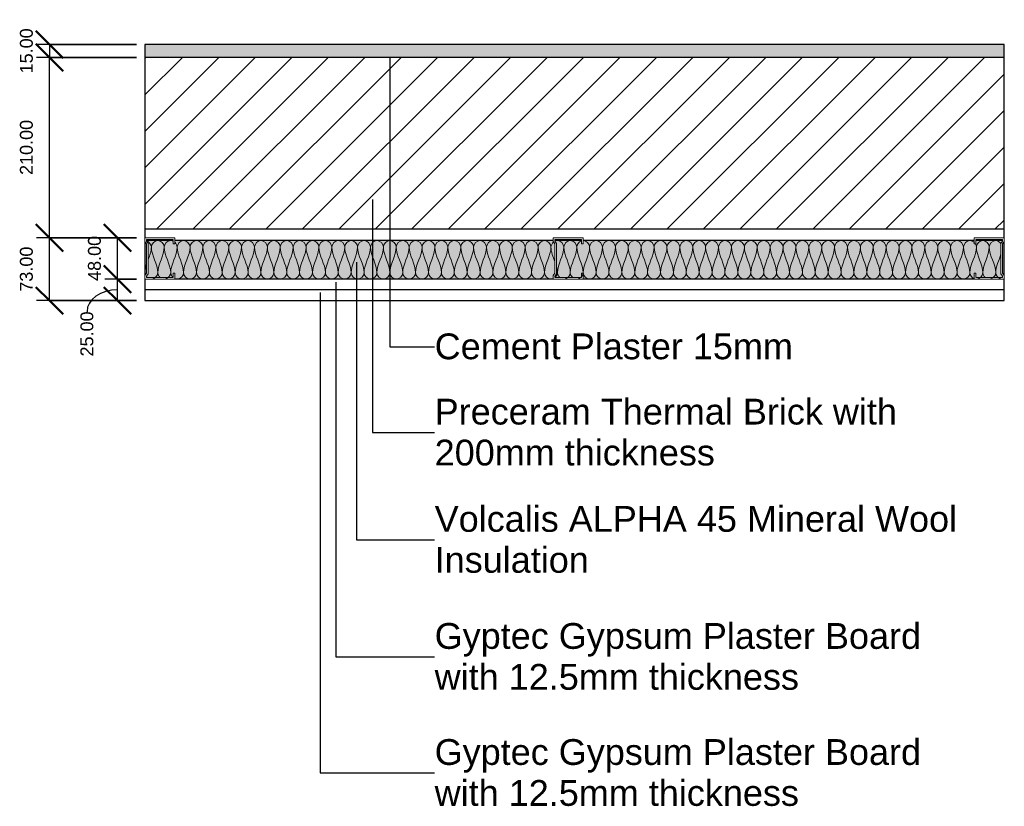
# Model space of a CAD drawing. Header units: millimetres. Extents: x -189 to 2853, y -828 to 1000.
# Tile 2 of 3: x 549 to 1695, y -828 to 88. Entities that reach past the tile are written whole.
import ezdxf

# ---------------------------------------------------------------- set-up
doc = ezdxf.new("R2010")
doc.units = ezdxf.units.MM
for name, color, linetype, lineweight in [('A-ANNO-DIMS', 211, 'Continuous', 30), ('A-ANNO-DIMS-10', 211, 'Continuous', 30), ('A-ANNO-IDEN', 131, 'Continuous', 30), ('A-DETL', 90, 'Continuous', 18), ('A-DETL-GENF', 92, 'Continuous', 18), ('A-WALL', 113, 'Continuous', 25), ('A-WALL-PATT', 111, 'Continuous', 25)]:
    doc.layers.add(name, color=color, linetype=linetype, lineweight=lineweight)
doc.styles.add('Arial', font='arial.ttf', dxfattribs={"height": 30})
doc.styles.add('Arial_1', font='arial.ttf', dxfattribs={"height": 15})
doc.dimstyles.new('Diagonal', dxfattribs={"dimscale": 304.8, "dimtxt": 15.303891, "dimasz": 0.104167, "dimexe": 0.049213, "dimexo": 0.032808, "dimgap": 0.049213, "dimtad": 1, "dimrnd": 0.01, "dimzin": 0, "dimdsep": 46, "dimtxsty": 'Arial_1', "dimblk1": 'OBLIQUE', "dimblk2": 'OBLIQUE', "dimsah": 1, "dimcen": 0.09, "dimazin": 0, "dimtfac": 1, "dimtdec": 4, "dimtix": 1, "dimtmove": 0, "dimatfit": 3, "dimfxl": 1, "dimtvp": 1, "dimtolj": 1, "dimtzin": 0, "dimarcsym": 2})
doc.dimstyles.new('Diagonal_1', dxfattribs={"dimscale": 304.8, "dimtxt": 15.303891, "dimasz": 0.104167, "dimexe": 0.049213, "dimexo": 0.032808, "dimgap": 0.049213, "dimtad": 1, "dimrnd": 0.01, "dimzin": 0, "dimdsep": 46, "dimtxsty": 'Arial_1', "dimblk1": 'OBLIQUE', "dimblk2": 'OBLIQUE', "dimsah": 1, "dimcen": 0.09, "dimazin": 0, "dimtfac": 1, "dimtdec": 4, "dimtix": 1, "dimtmove": 1, "dimatfit": 3, "dimfxl": 1, "dimtvp": 1, "dimtolj": 1, "dimtzin": 0, "dimarcsym": 2})

# ---------------------------------------------------------------- blocks, each defined once
blk = doc.blocks.new('Repeating Detail - 48mm-6992-Level 1')
at = {"layer": 'A-DETL-GENF'}
for p, q in [((-41, 510), (-48, 510)), ((-48, 510), (-48, 475)), ((-46, 477), (-46, 508)), ((-46, 508), (-41, 508)), ((-41, 508), (-41, 510)), ((0, 510), (-7, 510)), ((-7, 510), (-7, 508)), ((-7, 508), (-2, 508)), ((-2, 508), (-2, 477)), ((0, 475), (0, 510)), ((-48, 481), (-48, 504)), ((-46, 504), (-46, 481)), ((-2, 504), (-2, 481)), ((0, 481), (0, 504)), ((-48, 475), (-43.8, 475)), ((-43.8, 475), (-47, 475)), ((-44.4, 477), (-46, 477)), ((-46, 477), (-44.4, 477)), ((-41.6, 479), (-44.4, 477)), ((-44.4, 477), (-41.6, 479)), ((-43.8, 475), (-41, 477)), ((-43.8, 475), (-41, 477)), ((-6.4, 479), (-41.6, 479)), ((-41.6, 479), (-6.4, 479)), ((-41, 477), (-7, 477)), ((-41, 477), (-7, 477)), ((-7, 477), (-4.2, 475)), ((-4.2, 475), (-7, 477)), ((-3.6, 477), (-6.4, 479)), ((-3.6, 477), (-6.4, 479)), ((-4.2, 475), (0, 475)), ((0, 475), (-4.2, 475)), ((-2, 477), (-3.6, 477)), ((-3.6, 477), (-2, 477)), ((-41, 35), (-48, 35)), ((-48, 35), (-48, 0)), ((-41, 33), (-41, 35)), ((0, 35), (-7, 35)), ((-7, 35), (-7, 33)), ((0, 0), (0, 35)), ((-48, 6), (-48, 29)), ((-46, 2), (-46, 33)), ((-46, 33), (-41, 33)), ((-46, 29), (-46, 6)), ((-7, 33), (-2, 33)), ((-2, 33), (-2, 2)), ((-2, 29), (-2, 6)), ((0, 6), (0, 29)), ((-48, 0), (-43.8, 0)), ((-43.8, 0), (-47, 0)), ((-44.4, 2), (-46, 2)), ((-46, 2), (-44.4, 2)), ((-41.6, 4), (-44.4, 2)), ((-44.4, 2), (-41.6, 4)), ((-43.8, 0), (-41, 2)), ((-43.8, 0), (-41, 2)), ((-6.4, 4), (-41.6, 4)), ((-41.6, 4), (-6.4, 4)), ((-41, 2), (-7, 2)), ((-41, 2), (-7, 2)), ((-7, 2), (-4.2, 0)), ((-4.2, 0), (-7, 2)), ((-3.6, 2), (-6.4, 4)), ((-3.6, 2), (-6.4, 4)), ((0, 0), (-4.2, 0)), ((-2, 2), (-3.6, 2)), ((-3.6, 2), (-2, 2)), ((-4.2, 0), (0, 0))]:
    blk.add_line(p, q, dxfattribs=at)
blk = doc.blocks.new('metal-framing_montante - 48mm-6992-Level 1')
at = {"layer": 'A-DETL-GENF'}
for p, q in [((-41, 35), (-48, 35)), ((-48, 35), (-48, 0)), ((-41, 33), (-41, 35)), ((0, 35), (-7, 35)), ((-7, 35), (-7, 33)), ((0, 0), (0, 35)), ((-48, 6), (-48, 29)), ((-46, 2), (-46, 33)), ((-46, 33), (-41, 33)), ((-46, 29), (-46, 6)), ((-7, 33), (-2, 33)), ((-2, 33), (-2, 2)), ((-2, 29), (-2, 6)), ((0, 6), (0, 29)), ((-48, 0), (-43.8, 0)), ((-43.8, 0), (-47, 0)), ((-44.4, 2), (-46, 2)), ((-46, 2), (-44.4, 2)), ((-41.6, 4), (-44.4, 2)), ((-44.4, 2), (-41.6, 4)), ((-43.8, 0), (-41, 2)), ((-43.8, 0), (-41, 2)), ((-6.4, 4), (-41.6, 4)), ((-41.6, 4), (-6.4, 4)), ((-41, 2), (-7, 2)), ((-41, 2), (-7, 2)), ((-7, 2), (-4.2, 0)), ((-4.2, 0), (-7, 2)), ((-3.6, 2), (-6.4, 4)), ((-3.6, 2), (-6.4, 4)), ((0, 0), (-4.2, 0)), ((-2, 2), (-3.6, 2)), ((-3.6, 2), (-2, 2)), ((-4.2, 0), (0, 0))]:
    blk.add_line(p, q, dxfattribs=at)
blk = doc.blocks.new('DIMBLOCK1-Level 1')
at = {"layer": 'A-ANNO-DIMS-10', "lineweight": 50}
for p, q in [((584.1, 58.7), (568.2, 74.5)), ((584.1, 43.7), (568.2, 59.5)), ((584.1, 58.7), (600, 42.8)), ((584.1, 43.7), (600, 27.8))]:
    blk.add_line(p, q, dxfattribs=at)
at = {"layer": 'A-ANNO-DIMS-10'}
for p, q in [((685.1, 58.7), (569.1, 58.7)), ((584.1, 58.7), (584.1, 43.7)), ((584.1, 58.7), (685.1, 58.7)), ((685.1, 43.7), (569.1, 43.7)), ((584.1, 43.7), (685.1, 43.7))]:
    blk.add_line(p, q, dxfattribs=at)
at = {"layer": 'A-ANNO-DIMS-10', "color": 0, "insert": (549.6, 25.1), "char_height": 15, "width": 62.44, "attachment_point": 1, "rotation": 90, "line_spacing_factor": 0.941778, "style": 'Arial_1'}
blk.add_mtext('15.00', dxfattribs=at)
blk = doc.blocks.new('_Oblique')
at = {"color": 0, "linetype": 'ByBlock', "lineweight": -2}
blk.add_line((-0.5, -0.5), (0.5, 0.5), dxfattribs=at)
blk = doc.blocks.new('DIMBLOCK2-Level 1')
at = {"layer": 'A-ANNO-DIMS-10', "lineweight": 50}
for p, q in [((584.1, 43.7), (568.2, 59.5)), ((584.1, 43.7), (600, 27.8)), ((584.1, -166.3), (568.2, -150.5)), ((584.1, -166.3), (600, -182.2))]:
    blk.add_line(p, q, dxfattribs=at)
at = {"layer": 'A-ANNO-DIMS-10'}
for p, q in [((685.1, 43.7), (569.1, 43.7)), ((584.1, -166.3), (584.1, 43.7)), ((584.1, 43.7), (685.1, 43.7)), ((685.1, -166.3), (569.1, -166.3)), ((584.1, -166.3), (685.1, -166.3))]:
    blk.add_line(p, q, dxfattribs=at)
at = {"layer": 'A-ANNO-DIMS-10', "color": 0, "insert": (549.6, -93.1), "char_height": 15, "width": 76.284, "attachment_point": 1, "rotation": 90, "line_spacing_factor": 0.941778, "style": 'Arial_1'}
blk.add_mtext('210.00', dxfattribs=at)
blk = doc.blocks.new('DIMBLOCK3-Level 1')
at = {"layer": 'A-ANNO-DIMS-10', "lineweight": 50}
for p, q in [((663.3, -166.3), (647.4, -150.5)), ((663.3, -166.3), (679.2, -182.2)), ((663.3, -214.3), (647.4, -198.5)), ((663.3, -214.3), (679.2, -230.2))]:
    blk.add_line(p, q, dxfattribs=at)
at = {"layer": 'A-ANNO-DIMS-10'}
for p, q in [((685.1, -166.3), (648.3, -166.3)), ((663.3, -214.3), (663.3, -166.3)), ((663.3, -166.3), (685.1, -166.3)), ((685.1, -214.3), (648.3, -214.3)), ((663.3, -214.3), (685.1, -214.3))]:
    blk.add_line(p, q, dxfattribs=at)
at = {"layer": 'A-ANNO-DIMS-10', "color": 0, "insert": (628.8, -216.4), "char_height": 15, "width": 62.44, "attachment_point": 1, "rotation": 90, "line_spacing_factor": 0.941778, "style": 'Arial_1'}
blk.add_mtext('48.00', dxfattribs=at)
blk = doc.blocks.new('DIMBLOCK4-Level 1')
at = {"layer": 'A-ANNO-DIMS-10', "lineweight": 50}
for p, q in [((663.3, -214.3), (647.4, -198.5)), ((663.3, -214.3), (679.2, -230.2)), ((663.3, -239.3), (647.4, -223.5)), ((663.3, -239.3), (679.2, -255.2))]:
    blk.add_line(p, q, dxfattribs=at)
at = {"layer": 'A-ANNO-DIMS-10'}
for p, q in [((685.1, -214.3), (648.3, -214.3)), ((663.3, -239.3), (663.3, -214.3)), ((663.3, -214.3), (685.1, -214.3)), ((685.1, -239.3), (648.3, -239.3)), ((663.3, -239.3), (685.1, -239.3))]:
    blk.add_line(p, q, dxfattribs=at)
blk.add_ellipse((663.3, -252.2), major_axis=(-35.6, 0), ratio=0.713491, start_param=4.712389, end_param=6.283185, dxfattribs=at)
at = {"layer": 'A-ANNO-DIMS-10', "color": 0, "insert": (620, -304.3), "char_height": 15, "width": 62.44, "attachment_point": 1, "rotation": 90, "line_spacing_factor": 0.941778, "style": 'Arial_1'}
blk.add_mtext('25.00', dxfattribs=at)
blk = doc.blocks.new('DIMBLOCK5-Level 1')
at = {"layer": 'A-ANNO-DIMS-10', "lineweight": 50}
for p, q in [((584.1, -166.3), (568.2, -150.5)), ((584.1, -166.3), (600, -182.2)), ((584.1, -239.3), (568.2, -223.5)), ((584.1, -239.3), (600, -255.2))]:
    blk.add_line(p, q, dxfattribs=at)
at = {"layer": 'A-ANNO-DIMS-10'}
for p, q in [((685.1, -166.3), (569.1, -166.3)), ((584.1, -239.3), (584.1, -166.3)), ((584.1, -166.3), (685.1, -166.3)), ((685.1, -239.3), (569.1, -239.3)), ((584.1, -239.3), (685.1, -239.3))]:
    blk.add_line(p, q, dxfattribs=at)
at = {"layer": 'A-ANNO-DIMS-10', "color": 0, "insert": (549.6, -228.9), "char_height": 15, "width": 62.44, "attachment_point": 1, "rotation": 90, "line_spacing_factor": 0.941778, "style": 'Arial_1'}
blk.add_mtext('73.00', dxfattribs=at)

msp = doc.modelspace()

# ---------------------------------------------------------------- hatches: boundary and pattern name
at = {"layer": 'A-WALL-PATT'}
msp.add_hatch(color=256, dxfattribs=at).paths.add_polyline_path([(1695.052, 43.651), (1695.052, 58.651), (695.052, 58.651), (695.052, 43.651), (1120.317, 43.651)])
at = {"layer": 'A-WALL-PATT', "lineweight": 18}
h = msp.add_hatch(dxfattribs=at)
h.set_pattern_fill('FP_2', color=256, style=0, pattern_type=2)
h.set_pattern_definition([(45, (695.052, 0), (-21.2132, 21.2132), [])])
h.paths.add_polyline_path([(1695.052, -156.349), (1695.052, 43.651), (695.052, 43.651), (695.052, -156.349), (1120.317, -156.349)])
at = {"layer": 'A-WALL-PATT'}
h = msp.add_hatch(color=256, dxfattribs=at)
h.paths.add_polyline_path([(1660.052, -214.349), (1660.052, -207.349), (1662.052, -207.349), (1662.052, -212.349), (1693.052, -212.349), (1693.052, -210.764), (1691.101, -207.979), (1691.101, -172.718), (1693.052, -169.933), (1693.052, -169.349), (1662.052, -169.349), (1662.052, -173.349), (1660.052, -173.349), (1660.052, -169.349), (1205.052, -169.349), (1205.052, -173.349), (1203.052, -173.349), (1203.052, -169.349), (1172.052, -169.349), (1172.052, -169.933), (1174.002, -172.718), (1174.002, -207.979), (1172.052, -210.764), (1172.075, -212.349), (1203.052, -212.349), (1203.052, -207.349), (1205.052, -207.349), (1205.052, -214.349)])
h.paths.add_polyline_path([(1120.317, -214.349), (1170.052, -214.349), (1170.052, -210.134), (1172.002, -207.349), (1172.002, -173.349), (1170.052, -170.563), (1170.052, -169.349), (730.052, -169.349), (730.052, -173.349), (728.052, -173.349), (728.052, -169.349), (697.052, -169.349), (697.052, -169.933), (699.002, -172.718), (699.002, -207.979), (697.052, -210.764), (697.075, -212.349), (728.052, -212.349), (728.052, -207.349), (730.052, -207.349), (730.052, -214.349)])
h.paths.add_polyline_path([(1695.052, -210.134), (1695.052, -170.563), (1693.101, -173.349), (1693.101, -207.349), (1693.543, -207.979)])
h.paths.add_polyline_path([(695.052, -210.134), (697.002, -207.349), (697.002, -173.349), (695.052, -170.563), (695.052, -207.979)])

# ---------------------------------------------------------------- linework, layer by layer
at = {"layer": 'A-ANNO-IDEN'}
for p, q in [((979.886, 44.301), (979.886, -292.949)), ((959.75, -121.589), (959.75, -392.71)), ((941.092, -194.608), (941.092, -517.53)), ((917.329, -217.907), (917.329, -653.721)), ((898.885, -229.803), (898.885, -788.781)), ((979.886, -292.949), (1032.225, -292.949)), ((959.75, -392.71), (1032.225, -392.76)), ((941.092, -517.53), (1032.225, -517.58)), ((917.329, -653.721), (1032.225, -653.771)), ((898.885, -788.781), (1032.225, -788.831))]:
    msp.add_line(p, q, dxfattribs=at)
at = {"layer": 'A-DETL'}
for points in [[(697.19, -169.836), (700.015, -170.964), (702.552, -174.067), (702.552, -176.895)], [(702.552, -176.895), (702.552, -173.36), (710.052, -165.431), (717.552, -173.36), (717.552, -176.895)], [(730.208, -171.819), (731.614, -173.252), (732.552, -175.127), (732.552, -176.895)], [(732.552, -176.895), (732.552, -173.36), (740.052, -165.431), (747.552, -173.36), (747.552, -176.895)], [(747.552, -176.895), (747.552, -173.36), (755.052, -165.431), (762.552, -173.36), (762.552, -176.895)], [(762.552, -176.895), (762.552, -173.36), (770.052, -165.431), (777.552, -173.36), (777.552, -176.895)], [(777.552, -176.895), (777.552, -173.36), (785.052, -165.431), (792.552, -173.36), (792.552, -176.895)], [(792.552, -176.895), (792.552, -173.36), (800.052, -165.431), (807.552, -173.36), (807.552, -176.895)], [(807.552, -176.895), (807.552, -173.36), (815.052, -165.431), (822.552, -173.36), (822.552, -176.895)], [(822.552, -176.895), (822.552, -173.36), (830.052, -165.431), (837.552, -173.36), (837.552, -176.895)], [(837.552, -176.895), (837.552, -173.36), (845.052, -165.431), (852.552, -173.36), (852.552, -176.895)], [(852.552, -176.895), (852.552, -173.36), (860.052, -165.431), (867.552, -173.36), (867.552, -176.895)], [(867.552, -176.895), (867.552, -173.36), (875.052, -165.431), (882.552, -173.36), (882.552, -176.895)], [(882.552, -176.895), (882.552, -173.36), (890.052, -165.431), (897.552, -173.36), (897.552, -176.895)], [(897.552, -176.895), (897.552, -173.36), (905.052, -165.431), (912.552, -173.36), (912.552, -176.895)], [(912.552, -176.895), (912.552, -173.36), (920.052, -165.431), (927.552, -173.36), (927.552, -176.895)], [(927.552, -176.895), (927.552, -173.36), (935.052, -165.431), (942.552, -173.36), (942.552, -176.895)], [(942.552, -176.895), (942.552, -173.36), (950.052, -165.431), (957.552, -173.36), (957.552, -176.895)], [(957.552, -176.895), (957.552, -173.36), (965.052, -165.431), (972.552, -173.36), (972.552, -176.895)], [(972.552, -176.895), (972.552, -173.36), (980.052, -165.431), (987.552, -173.36), (987.552, -176.895)], [(987.552, -176.895), (987.552, -173.36), (995.052, -165.431), (1002.552, -173.36), (1002.552, -176.895)], [(1002.552, -176.895), (1002.552, -173.36), (1010.052, -165.431), (1017.552, -173.36), (1017.552, -176.895)], [(1017.552, -176.895), (1017.552, -173.36), (1025.052, -165.431), (1032.552, -173.36), (1032.552, -176.895)], [(1032.552, -176.895), (1032.552, -173.36), (1040.052, -165.431), (1047.552, -173.36), (1047.552, -176.895)], [(1047.552, -176.895), (1047.552, -173.36), (1055.052, -165.431), (1062.552, -173.36), (1062.552, -176.895)], [(1062.552, -176.895), (1062.552, -173.36), (1070.052, -165.431), (1077.552, -173.36), (1077.552, -176.895)], [(1077.552, -176.895), (1077.552, -173.36), (1085.052, -165.431), (1092.552, -173.36), (1092.552, -176.895)], [(1092.552, -176.895), (1092.552, -173.36), (1100.052, -165.431), (1107.552, -173.36), (1107.552, -176.895)], [(1107.552, -176.895), (1107.552, -173.36), (1115.052, -165.431), (1122.552, -173.36), (1122.552, -176.895)], [(1122.552, -176.895), (1122.552, -173.36), (1130.052, -165.431), (1137.552, -173.36), (1137.552, -176.895)], [(1137.552, -176.895), (1137.552, -173.36), (1145.052, -165.431), (1152.552, -173.36), (1152.552, -176.895)], [(1152.552, -176.895), (1152.552, -173.36), (1160.052, -165.431), (1167.552, -173.36), (1167.552, -176.895)], [(1167.552, -176.895), (1167.552, -174.884), (1168.765, -172.734), (1170.502, -171.254)], [(1182.552, -176.895), (1182.552, -173.36), (1190.052, -165.431), (1197.552, -173.36), (1197.552, -176.895)], [(1197.552, -176.895), (1197.552, -174.012), (1200.045, -170.844), (1202.998, -169.773)], [(1205.052, -169.395), (1208.802, -169.395), (1212.552, -173.36), (1212.552, -176.895)], [(1212.552, -176.895), (1212.552, -173.36), (1220.052, -165.431), (1227.552, -173.36), (1227.552, -176.895)], [(1227.552, -176.895), (1227.552, -173.36), (1235.052, -165.431), (1242.552, -173.36), (1242.552, -176.895)], [(1242.552, -176.895), (1242.552, -173.36), (1250.052, -165.431), (1257.552, -173.36), (1257.552, -176.895)], [(1257.552, -176.895), (1257.552, -173.36), (1265.052, -165.431), (1272.552, -173.36), (1272.552, -176.895)], [(1272.552, -176.895), (1272.552, -173.36), (1280.052, -165.431), (1287.552, -173.36), (1287.552, -176.895)], [(1287.552, -176.895), (1287.552, -173.36), (1295.052, -165.431), (1302.552, -173.36), (1302.552, -176.895)], [(1302.552, -176.895), (1302.552, -173.36), (1310.052, -165.431), (1317.552, -173.36), (1317.552, -176.895)], [(1317.552, -176.895), (1317.552, -173.36), (1325.052, -165.431), (1332.552, -173.36), (1332.552, -176.895)], [(1332.552, -176.895), (1332.552, -173.36), (1340.052, -165.431), (1347.552, -173.36), (1347.552, -176.895)], [(1347.552, -176.895), (1347.552, -173.36), (1355.052, -165.431), (1362.552, -173.36), (1362.552, -176.895)], [(1362.552, -176.895), (1362.552, -173.36), (1370.052, -165.431), (1377.552, -173.36), (1377.552, -176.895)], [(1377.552, -176.895), (1377.552, -173.36), (1385.052, -165.431), (1392.552, -173.36), (1392.552, -176.895)], [(1392.552, -176.895), (1392.552, -173.36), (1400.052, -165.431), (1407.552, -173.36), (1407.552, -176.895)], [(1407.552, -176.895), (1407.552, -173.36), (1415.052, -165.431), (1422.552, -173.36), (1422.552, -176.895)], [(1422.552, -176.895), (1422.552, -173.36), (1430.052, -165.431), (1437.552, -173.36), (1437.552, -176.895)], [(1437.552, -176.895), (1437.552, -173.36), (1445.052, -165.431), (1452.552, -173.36), (1452.552, -176.895)], [(1452.552, -176.895), (1452.552, -173.36), (1460.052, -165.431), (1467.552, -173.36), (1467.552, -176.895)], [(1467.552, -176.895), (1467.552, -173.36), (1475.052, -165.431), (1482.552, -173.36), (1482.552, -176.895)], [(1482.552, -176.895), (1482.552, -173.36), (1490.052, -165.431), (1497.552, -173.36), (1497.552, -176.895)], [(1497.552, -176.895), (1497.552, -173.36), (1505.052, -165.431), (1512.552, -173.36), (1512.552, -176.895)], [(1512.552, -176.895), (1512.552, -173.36), (1520.052, -165.431), (1527.552, -173.36), (1527.552, -176.895)], [(1527.552, -176.895), (1527.552, -173.36), (1535.052, -165.431), (1542.552, -173.36), (1542.552, -176.895)], [(1542.552, -176.895), (1542.552, -173.36), (1550.052, -165.431), (1557.552, -173.36), (1557.552, -176.895)], [(1557.552, -176.895), (1557.552, -173.36), (1565.052, -165.431), (1572.552, -173.36), (1572.552, -176.895)], [(1572.552, -176.895), (1572.552, -173.36), (1580.052, -165.431), (1587.552, -173.36), (1587.552, -176.895)], [(1587.552, -176.895), (1587.552, -173.36), (1595.052, -165.431), (1602.552, -173.36), (1602.552, -176.895)], [(1602.552, -176.895), (1602.552, -173.36), (1610.052, -165.431), (1617.552, -173.36), (1617.552, -176.895)], [(1617.552, -176.895), (1617.552, -173.36), (1625.052, -165.431), (1632.552, -173.36), (1632.552, -176.895)], [(1632.552, -176.895), (1632.552, -173.36), (1640.052, -165.431), (1647.552, -173.36), (1647.552, -176.895)], [(1662.552, -176.895), (1662.552, -173.36), (1670.052, -165.431), (1677.552, -173.36), (1677.552, -176.895)], [(702.552, -176.895), (702.552, -181.849), (700.819, -186.589), (699.02, -191.322)], [(710.052, -206.895), (710.052, -196.587), (702.552, -187.203), (702.552, -176.895)], [(717.552, -176.895), (717.552, -187.203), (710.052, -196.587), (710.052, -206.895)], [(725.052, -206.895), (725.052, -196.587), (717.552, -187.203), (717.552, -176.895)], [(732.552, -176.895), (732.552, -187.203), (725.052, -196.587), (725.052, -206.895)], [(740.052, -206.895), (740.052, -196.587), (732.552, -187.203), (732.552, -176.895)], [(747.552, -176.895), (747.552, -187.203), (740.052, -196.587), (740.052, -206.895)], [(755.052, -206.895), (755.052, -196.587), (747.552, -187.203), (747.552, -176.895)], [(762.552, -176.895), (762.552, -187.203), (755.052, -196.587), (755.052, -206.895)], [(770.052, -206.895), (770.052, -196.587), (762.552, -187.203), (762.552, -176.895)], [(777.552, -176.895), (777.552, -187.203), (770.052, -196.587), (770.052, -206.895)], [(785.052, -206.895), (785.052, -196.587), (777.552, -187.203), (777.552, -176.895)], [(792.552, -176.895), (792.552, -187.203), (785.052, -196.587), (785.052, -206.895)], [(800.052, -206.895), (800.052, -196.587), (792.552, -187.203), (792.552, -176.895)], [(807.552, -176.895), (807.552, -187.203), (800.052, -196.587), (800.052, -206.895)], [(815.052, -206.895), (815.052, -196.587), (807.552, -187.203), (807.552, -176.895)], [(822.552, -176.895), (822.552, -187.203), (815.052, -196.587), (815.052, -206.895)], [(830.052, -206.895), (830.052, -196.587), (822.552, -187.203), (822.552, -176.895)], [(837.552, -176.895), (837.552, -187.203), (830.052, -196.587), (830.052, -206.895)], [(845.052, -206.895), (845.052, -196.587), (837.552, -187.203), (837.552, -176.895)], [(852.552, -176.895), (852.552, -187.203), (845.052, -196.587), (845.052, -206.895)], [(860.052, -206.895), (860.052, -196.587), (852.552, -187.203), (852.552, -176.895)], [(867.552, -176.895), (867.552, -187.203), (860.052, -196.587), (860.052, -206.895)], [(875.052, -206.895), (875.052, -196.587), (867.552, -187.203), (867.552, -176.895)], [(882.552, -176.895), (882.552, -187.203), (875.052, -196.587), (875.052, -206.895)], [(890.052, -206.895), (890.052, -196.587), (882.552, -187.203), (882.552, -176.895)], [(897.552, -176.895), (897.552, -187.203), (890.052, -196.587), (890.052, -206.895)], [(905.052, -206.895), (905.052, -196.587), (897.552, -187.203), (897.552, -176.895)], [(912.552, -176.895), (912.552, -187.203), (905.052, -196.587), (905.052, -206.895)], [(920.052, -206.895), (920.052, -196.587), (912.552, -187.203), (912.552, -176.895)], [(927.552, -176.895), (927.552, -187.203), (920.052, -196.587), (920.052, -206.895)], [(935.052, -206.895), (935.052, -196.587), (927.552, -187.203), (927.552, -176.895)], [(942.552, -176.895), (942.552, -187.203), (935.052, -196.587), (935.052, -206.895)], [(950.052, -206.895), (950.052, -196.587), (942.552, -187.203), (942.552, -176.895)], [(957.552, -176.895), (957.552, -187.203), (950.052, -196.587), (950.052, -206.895)], [(965.052, -206.895), (965.052, -196.587), (957.552, -187.203), (957.552, -176.895)], [(972.552, -176.895), (972.552, -187.203), (965.052, -196.587), (965.052, -206.895)], [(980.052, -206.895), (980.052, -196.587), (972.552, -187.203), (972.552, -176.895)], [(987.552, -176.895), (987.552, -187.203), (980.052, -196.587), (980.052, -206.895)], [(995.052, -206.895), (995.052, -196.587), (987.552, -187.203), (987.552, -176.895)], [(1002.552, -176.895), (1002.552, -187.203), (995.052, -196.587), (995.052, -206.895)], [(1010.052, -206.895), (1010.052, -196.587), (1002.552, -187.203), (1002.552, -176.895)], [(1017.552, -176.895), (1017.552, -187.203), (1010.052, -196.587), (1010.052, -206.895)], [(1025.052, -206.895), (1025.052, -196.587), (1017.552, -187.203), (1017.552, -176.895)], [(1032.552, -176.895), (1032.552, -187.203), (1025.052, -196.587), (1025.052, -206.895)], [(1040.052, -206.895), (1040.052, -196.587), (1032.552, -187.203), (1032.552, -176.895)], [(1047.552, -176.895), (1047.552, -187.203), (1040.052, -196.587), (1040.052, -206.895)], [(1055.052, -206.895), (1055.052, -196.587), (1047.552, -187.203), (1047.552, -176.895)], [(1062.552, -176.895), (1062.552, -187.203), (1055.052, -196.587), (1055.052, -206.895)], [(1070.052, -206.895), (1070.052, -196.587), (1062.552, -187.203), (1062.552, -176.895)], [(1077.552, -176.895), (1077.552, -187.203), (1070.052, -196.587), (1070.052, -206.895)], [(1085.052, -206.895), (1085.052, -196.587), (1077.552, -187.203), (1077.552, -176.895)], [(1092.552, -176.895), (1092.552, -187.203), (1085.052, -196.587), (1085.052, -206.895)], [(1100.052, -206.895), (1100.052, -196.587), (1092.552, -187.203), (1092.552, -176.895)], [(1107.552, -176.895), (1107.552, -187.203), (1100.052, -196.587), (1100.052, -206.895)], [(1115.052, -206.895), (1115.052, -196.587), (1107.552, -187.203), (1107.552, -176.895)], [(1122.552, -176.895), (1122.552, -187.203), (1115.052, -196.587), (1115.052, -206.895)], [(1130.052, -206.895), (1130.052, -196.587), (1122.552, -187.203), (1122.552, -176.895)], [(1137.552, -176.895), (1137.552, -187.203), (1130.052, -196.587), (1130.052, -206.895)], [(1145.052, -206.895), (1145.052, -196.587), (1137.552, -187.203), (1137.552, -176.895)], [(1152.552, -176.895), (1152.552, -187.203), (1145.052, -196.587), (1145.052, -206.895)], [(1160.052, -206.895), (1160.052, -196.587), (1152.552, -187.203), (1152.552, -176.895)], [(1167.552, -176.895), (1167.552, -187.203), (1160.052, -196.587), (1160.052, -206.895)], [(1172.061, -193.901), (1169.97, -188.305), (1167.552, -182.749), (1167.552, -176.895)], [(1182.552, -176.895), (1182.552, -187.203), (1175.052, -196.587), (1175.052, -206.895)], [(1190.052, -206.895), (1190.052, -196.587), (1182.552, -187.203), (1182.552, -176.895)], [(1197.552, -176.895), (1197.552, -187.203), (1190.052, -196.587), (1190.052, -206.895)], [(1205.052, -206.895), (1205.052, -196.587), (1197.552, -187.203), (1197.552, -176.895)], [(1212.552, -176.895), (1212.552, -187.203), (1205.052, -196.587), (1205.052, -206.895)], [(1220.052, -206.895), (1220.052, -196.587), (1212.552, -187.203), (1212.552, -176.895)], [(1227.552, -176.895), (1227.552, -187.203), (1220.052, -196.587), (1220.052, -206.895)], [(1235.052, -206.895), (1235.052, -196.587), (1227.552, -187.203), (1227.552, -176.895)], [(1242.552, -176.895), (1242.552, -187.203), (1235.052, -196.587), (1235.052, -206.895)], [(1250.052, -206.895), (1250.052, -196.587), (1242.552, -187.203), (1242.552, -176.895)], [(1257.552, -176.895), (1257.552, -187.203), (1250.052, -196.587), (1250.052, -206.895)], [(1265.052, -206.895), (1265.052, -196.587), (1257.552, -187.203), (1257.552, -176.895)], [(1272.552, -176.895), (1272.552, -187.203), (1265.052, -196.587), (1265.052, -206.895)], [(1280.052, -206.895), (1280.052, -196.587), (1272.552, -187.203), (1272.552, -176.895)], [(1287.552, -176.895), (1287.552, -187.203), (1280.052, -196.587), (1280.052, -206.895)], [(1295.052, -206.895), (1295.052, -196.587), (1287.552, -187.203), (1287.552, -176.895)], [(1302.552, -176.895), (1302.552, -187.203), (1295.052, -196.587), (1295.052, -206.895)], [(1310.052, -206.895), (1310.052, -196.587), (1302.552, -187.203), (1302.552, -176.895)], [(1317.552, -176.895), (1317.552, -187.203), (1310.052, -196.587), (1310.052, -206.895)], [(1325.052, -206.895), (1325.052, -196.587), (1317.552, -187.203), (1317.552, -176.895)], [(1332.552, -176.895), (1332.552, -187.203), (1325.052, -196.587), (1325.052, -206.895)], [(1340.052, -206.895), (1340.052, -196.587), (1332.552, -187.203), (1332.552, -176.895)], [(1347.552, -176.895), (1347.552, -187.203), (1340.052, -196.587), (1340.052, -206.895)], [(1355.052, -206.895), (1355.052, -196.587), (1347.552, -187.203), (1347.552, -176.895)], [(1362.552, -176.895), (1362.552, -187.203), (1355.052, -196.587), (1355.052, -206.895)], [(1370.052, -206.895), (1370.052, -196.587), (1362.552, -187.203), (1362.552, -176.895)], [(1377.552, -176.895), (1377.552, -187.203), (1370.052, -196.587), (1370.052, -206.895)], [(1385.052, -206.895), (1385.052, -196.587), (1377.552, -187.203), (1377.552, -176.895)], [(1392.552, -176.895), (1392.552, -187.203), (1385.052, -196.587), (1385.052, -206.895)], [(1400.052, -206.895), (1400.052, -196.587), (1392.552, -187.203), (1392.552, -176.895)], [(1407.552, -176.895), (1407.552, -187.203), (1400.052, -196.587), (1400.052, -206.895)], [(1415.052, -206.895), (1415.052, -196.587), (1407.552, -187.203), (1407.552, -176.895)], [(1422.552, -176.895), (1422.552, -187.203), (1415.052, -196.587), (1415.052, -206.895)], [(1430.052, -206.895), (1430.052, -196.587), (1422.552, -187.203), (1422.552, -176.895)], [(1437.552, -176.895), (1437.552, -187.203), (1430.052, -196.587), (1430.052, -206.895)], [(1445.052, -206.895), (1445.052, -196.587), (1437.552, -187.203), (1437.552, -176.895)], [(1452.552, -176.895), (1452.552, -187.203), (1445.052, -196.587), (1445.052, -206.895)], [(1460.052, -206.895), (1460.052, -196.587), (1452.552, -187.203), (1452.552, -176.895)], [(1467.552, -176.895), (1467.552, -187.203), (1460.052, -196.587), (1460.052, -206.895)], [(1475.052, -206.895), (1475.052, -196.587), (1467.552, -187.203), (1467.552, -176.895)], [(1482.552, -176.895), (1482.552, -187.203), (1475.052, -196.587), (1475.052, -206.895)], [(1490.052, -206.895), (1490.052, -196.587), (1482.552, -187.203), (1482.552, -176.895)], [(1497.552, -176.895), (1497.552, -187.203), (1490.052, -196.587), (1490.052, -206.895)], [(1505.052, -206.895), (1505.052, -196.587), (1497.552, -187.203), (1497.552, -176.895)], [(1512.552, -176.895), (1512.552, -187.203), (1505.052, -196.587), (1505.052, -206.895)], [(1520.052, -206.895), (1520.052, -196.587), (1512.552, -187.203), (1512.552, -176.895)], [(1527.552, -176.895), (1527.552, -187.203), (1520.052, -196.587), (1520.052, -206.895)], [(1535.052, -206.895), (1535.052, -196.587), (1527.552, -187.203), (1527.552, -176.895)], [(1542.552, -176.895), (1542.552, -187.203), (1535.052, -196.587), (1535.052, -206.895)], [(1550.052, -206.895), (1550.052, -196.587), (1542.552, -187.203), (1542.552, -176.895)], [(1557.552, -176.895), (1557.552, -187.203), (1550.052, -196.587), (1550.052, -206.895)], [(1565.052, -206.895), (1565.052, -196.587), (1557.552, -187.203), (1557.552, -176.895)], [(1572.552, -176.895), (1572.552, -187.203), (1565.052, -196.587), (1565.052, -206.895)], [(1580.052, -206.895), (1580.052, -196.587), (1572.552, -187.203), (1572.552, -176.895)], [(1587.552, -176.895), (1587.552, -187.203), (1580.052, -196.587), (1580.052, -206.895)], [(1595.052, -206.895), (1595.052, -196.587), (1587.552, -187.203), (1587.552, -176.895)], [(1602.552, -176.895), (1602.552, -187.203), (1595.052, -196.587), (1595.052, -206.895)], [(1610.052, -206.895), (1610.052, -196.587), (1602.552, -187.203), (1602.552, -176.895)], [(1617.552, -176.895), (1617.552, -187.203), (1610.052, -196.587), (1610.052, -206.895)], [(1625.052, -206.895), (1625.052, -196.587), (1617.552, -187.203), (1617.552, -176.895)], [(1632.552, -176.895), (1632.552, -187.203), (1625.052, -196.587), (1625.052, -206.895)], [(1640.052, -206.895), (1640.052, -196.587), (1632.552, -187.203), (1632.552, -176.895)], [(1647.552, -176.895), (1647.552, -187.203), (1640.052, -196.587), (1640.052, -206.895)], [(1655.052, -206.895), (1655.052, -196.587), (1647.552, -187.203), (1647.552, -176.895)], [(1662.552, -176.895), (1662.552, -187.203), (1655.052, -196.587), (1655.052, -206.895)], [(1661.44, -173.379), (1662.135, -174.49), (1662.552, -175.717), (1662.552, -176.895)], [(1670.052, -206.895), (1670.052, -196.587), (1662.552, -187.203), (1662.552, -176.895)], [(1677.552, -176.895), (1677.552, -187.203), (1670.052, -196.587), (1670.052, -206.895)], [(1685.052, -206.895), (1685.052, -196.587), (1677.552, -187.203), (1677.552, -176.895)], [(1691.144, -185.287), (1688.972, -192.472), (1685.052, -199.442), (1685.052, -206.895)], [(696.918, -197.06), (695.846, -200.283), (695.052, -203.54), (695.052, -206.895)], [(1175.052, -206.895), (1175.052, -204.587), (1174.675, -202.324), (1174.091, -200.088)], [(695.052, -206.895), (695.052, -207.643), (695.219, -208.41), (695.52, -209.155)], [(696.91, -211.437), (697.224, -211.81), (697.569, -212.161), (697.939, -212.482)], [(702.552, -214.395), (706.302, -214.395), (710.052, -210.431), (710.052, -206.895)], [(707.164, -212.482), (708.867, -211.004), (710.052, -208.882), (710.052, -206.895)], [(710.052, -206.895), (710.052, -208.882), (711.236, -211.004), (712.939, -212.482)], [(717.552, -214.395), (721.302, -214.395), (725.052, -210.431), (725.052, -206.895)], [(722.164, -212.482), (723.867, -211.004), (725.052, -208.882), (725.052, -206.895)], [(725.052, -206.895), (725.052, -208.882), (726.236, -211.004), (727.939, -212.482)], [(740.052, -206.895), (740.052, -210.431), (747.552, -218.36), (755.052, -210.431), (755.052, -206.895)], [(755.052, -206.895), (755.052, -210.431), (762.552, -218.36), (770.052, -210.431), (770.052, -206.895)], [(770.052, -206.895), (770.052, -210.431), (777.552, -218.36), (785.052, -210.431), (785.052, -206.895)], [(785.052, -206.895), (785.052, -210.431), (792.552, -218.36), (800.052, -210.431), (800.052, -206.895)], [(800.052, -206.895), (800.052, -210.431), (807.552, -218.36), (815.052, -210.431), (815.052, -206.895)], [(815.052, -206.895), (815.052, -210.431), (822.552, -218.36), (830.052, -210.431), (830.052, -206.895)], [(830.052, -206.895), (830.052, -210.431), (837.552, -218.36), (845.052, -210.431), (845.052, -206.895)], [(845.052, -206.895), (845.052, -210.431), (852.552, -218.36), (860.052, -210.431), (860.052, -206.895)], [(860.052, -206.895), (860.052, -210.431), (867.552, -218.36), (875.052, -210.431), (875.052, -206.895)], [(875.052, -206.895), (875.052, -210.431), (882.552, -218.36), (890.052, -210.431), (890.052, -206.895)], [(890.052, -206.895), (890.052, -210.431), (897.552, -218.36), (905.052, -210.431), (905.052, -206.895)], [(905.052, -206.895), (905.052, -210.431), (912.552, -218.36), (920.052, -210.431), (920.052, -206.895)], [(920.052, -206.895), (920.052, -210.431), (927.552, -218.36), (935.052, -210.431), (935.052, -206.895)], [(935.052, -206.895), (935.052, -210.431), (942.552, -218.36), (950.052, -210.431), (950.052, -206.895)], [(950.052, -206.895), (950.052, -210.431), (957.552, -218.36), (965.052, -210.431), (965.052, -206.895)], [(965.052, -206.895), (965.052, -210.431), (972.552, -218.36), (980.052, -210.431), (980.052, -206.895)], [(980.052, -206.895), (980.052, -210.431), (987.552, -218.36), (995.052, -210.431), (995.052, -206.895)], [(995.052, -206.895), (995.052, -210.431), (1002.552, -218.36), (1010.052, -210.431), (1010.052, -206.895)], [(1010.052, -206.895), (1010.052, -210.431), (1017.552, -218.36), (1025.052, -210.431), (1025.052, -206.895)], [(1025.052, -206.895), (1025.052, -210.431), (1032.552, -218.36), (1040.052, -210.431), (1040.052, -206.895)], [(1040.052, -206.895), (1040.052, -210.431), (1047.552, -218.36), (1055.052, -210.431), (1055.052, -206.895)], [(1055.052, -206.895), (1055.052, -210.431), (1062.552, -218.36), (1070.052, -210.431), (1070.052, -206.895)], [(1070.052, -206.895), (1070.052, -210.431), (1077.552, -218.36), (1085.052, -210.431), (1085.052, -206.895)], [(1085.052, -206.895), (1085.052, -210.431), (1092.552, -218.36), (1100.052, -210.431), (1100.052, -206.895)], [(1100.052, -206.895), (1100.052, -210.431), (1107.552, -218.36), (1115.052, -210.431), (1115.052, -206.895)], [(1115.052, -206.895), (1115.052, -210.431), (1122.552, -218.36), (1130.052, -210.431), (1130.052, -206.895)], [(1130.052, -206.895), (1130.052, -210.431), (1137.552, -218.36), (1145.052, -210.431), (1145.052, -206.895)], [(1145.052, -206.895), (1145.052, -210.431), (1152.552, -218.36), (1160.052, -210.431), (1160.052, -206.895)], [(1172.164, -212.482), (1173.867, -211.004), (1175.052, -208.882), (1175.052, -206.895)], [(1175.052, -206.895), (1175.052, -208.882), (1176.236, -211.004), (1177.939, -212.482)], [(1182.552, -214.395), (1186.302, -214.395), (1190.052, -210.431), (1190.052, -206.895)], [(1187.164, -212.482), (1188.867, -211.004), (1190.052, -208.882), (1190.052, -206.895)], [(1190.052, -206.895), (1190.052, -208.882), (1191.236, -211.004), (1192.939, -212.482)], [(1197.552, -214.395), (1201.302, -214.395), (1205.052, -210.431), (1205.052, -206.895)], [(1202.164, -212.482), (1202.534, -212.161), (1202.879, -211.81), (1203.193, -211.437)], [(1205.031, -207.353), (1205.045, -207.2), (1205.052, -207.047), (1205.052, -206.895)], [(1205.052, -206.895), (1205.052, -210.431), (1212.552, -218.36), (1220.052, -210.431), (1220.052, -206.895)], [(1220.052, -206.895), (1220.052, -210.431), (1227.552, -218.36), (1235.052, -210.431), (1235.052, -206.895)], [(1235.052, -206.895), (1235.052, -210.431), (1242.552, -218.36), (1250.052, -210.431), (1250.052, -206.895)], [(1250.052, -206.895), (1250.052, -210.431), (1257.552, -218.36), (1265.052, -210.431), (1265.052, -206.895)], [(1265.052, -206.895), (1265.052, -210.431), (1272.552, -218.36), (1280.052, -210.431), (1280.052, -206.895)], [(1280.052, -206.895), (1280.052, -210.431), (1287.552, -218.36), (1295.052, -210.431), (1295.052, -206.895)], [(1295.052, -206.895), (1295.052, -210.431), (1302.552, -218.36), (1310.052, -210.431), (1310.052, -206.895)], [(1310.052, -206.895), (1310.052, -210.431), (1317.552, -218.36), (1325.052, -210.431), (1325.052, -206.895)], [(1325.052, -206.895), (1325.052, -210.431), (1332.552, -218.36), (1340.052, -210.431), (1340.052, -206.895)], [(1340.052, -206.895), (1340.052, -210.431), (1347.552, -218.36), (1355.052, -210.431), (1355.052, -206.895)], [(1355.052, -206.895), (1355.052, -210.431), (1362.552, -218.36), (1370.052, -210.431), (1370.052, -206.895)], [(1370.052, -206.895), (1370.052, -210.431), (1377.552, -218.36), (1385.052, -210.431), (1385.052, -206.895)], [(1385.052, -206.895), (1385.052, -210.431), (1392.552, -218.36), (1400.052, -210.431), (1400.052, -206.895)], [(1400.052, -206.895), (1400.052, -210.431), (1407.552, -218.36), (1415.052, -210.431), (1415.052, -206.895)], [(1415.052, -206.895), (1415.052, -210.431), (1422.552, -218.36), (1430.052, -210.431), (1430.052, -206.895)], [(1430.052, -206.895), (1430.052, -210.431), (1437.552, -218.36), (1445.052, -210.431), (1445.052, -206.895)], [(1445.052, -206.895), (1445.052, -210.431), (1452.552, -218.36), (1460.052, -210.431), (1460.052, -206.895)], [(1460.052, -206.895), (1460.052, -210.431), (1467.552, -218.36), (1475.052, -210.431), (1475.052, -206.895)], [(1475.052, -206.895), (1475.052, -210.431), (1482.552, -218.36), (1490.052, -210.431), (1490.052, -206.895)], [(1490.052, -206.895), (1490.052, -210.431), (1497.552, -218.36), (1505.052, -210.431), (1505.052, -206.895)], [(1505.052, -206.895), (1505.052, -210.431), (1512.552, -218.36), (1520.052, -210.431), (1520.052, -206.895)], [(1520.052, -206.895), (1520.052, -210.431), (1527.552, -218.36), (1535.052, -210.431), (1535.052, -206.895)], [(1535.052, -206.895), (1535.052, -210.431), (1542.552, -218.36), (1550.052, -210.431), (1550.052, -206.895)], [(1550.052, -206.895), (1550.052, -210.431), (1557.552, -218.36), (1565.052, -210.431), (1565.052, -206.895)], [(1565.052, -206.895), (1565.052, -210.431), (1572.552, -218.36), (1580.052, -210.431), (1580.052, -206.895)], [(1580.052, -206.895), (1580.052, -210.431), (1587.552, -218.36), (1595.052, -210.431), (1595.052, -206.895)], [(1595.052, -206.895), (1595.052, -210.431), (1602.552, -218.36), (1610.052, -210.431), (1610.052, -206.895)], [(1610.052, -206.895), (1610.052, -210.431), (1617.552, -218.36), (1625.052, -210.431), (1625.052, -206.895)], [(1625.052, -206.895), (1625.052, -210.431), (1632.552, -218.36), (1640.052, -210.431), (1640.052, -206.895)], [(1640.052, -206.895), (1640.052, -210.431), (1647.552, -218.36), (1655.052, -210.431), (1655.052, -206.895)], [(1655.052, -206.895), (1655.052, -209.615), (1657.27, -212.588), (1660.001, -213.816)], [(1662.552, -214.395), (1666.302, -214.395), (1670.052, -210.431), (1670.052, -206.895)], [(1667.164, -212.482), (1668.867, -211.004), (1670.052, -208.882), (1670.052, -206.895)], [(1670.052, -206.895), (1670.052, -208.882), (1671.236, -211.004), (1672.939, -212.482)], [(1677.552, -214.395), (1681.302, -214.395), (1685.052, -210.431), (1685.052, -206.895)], [(1682.164, -212.482), (1683.867, -211.004), (1685.052, -208.882), (1685.052, -206.895)], [(1685.052, -206.895), (1685.052, -208.882), (1686.303, -211.004), (1688.028, -212.482)], [(1685.052, -206.895), (1685.052, -210.431), (1689.016, -214.395), (1692.552, -214.395)]]:
    msp.add_open_spline(points, degree=3, dxfattribs=at)
for points, knots in [([(717.552, -176.895), (717.552, -173.36), (722.34, -168.297), (727.128, -169.699), (728.087, -170.214)], [0, 0, 0, 0, 1.41421356, 1.80584193, 1.80584193, 1.80584193, 1.80584193]), ([(1172.25, -170.093), (1173.143, -169.652), (1177.847, -168.386), (1182.552, -173.36), (1182.552, -176.895)], [1.05429737, 1.05429737, 1.05429737, 1.05429737, 1.41421356, 2.82842712, 2.82842712, 2.82842712, 2.82842712]), ([(1647.552, -176.895), (1647.552, -173.36), (1653.177, -167.413), (1658.802, -170.386), (1660.208, -171.819)], [0, 0, 0, 0, 1.41421356, 2.12132034, 2.12132034, 2.12132034, 2.12132034]), ([(1677.552, -176.895), (1677.552, -173.36), (1683.649, -166.913), (1689.746, -170.949), (1691.174, -172.978)], [0, 0, 0, 0, 1.41421356, 2.29948151, 2.29948151, 2.29948151, 2.29948151]), ([(730.001, -213.816), (730.821, -214.184), (735.436, -215.31), (740.052, -210.431), (740.052, -206.895)], [1.08785659, 1.08785659, 1.08785659, 1.08785659, 1.41421356, 2.82842712, 2.82842712, 2.82842712, 2.82842712]), ([(1160.052, -206.895), (1160.052, -210.431), (1164.667, -215.31), (1169.282, -214.184), (1170.102, -213.816)], [0, 0, 0, 0, 1.41421356, 1.74057054, 1.74057054, 1.74057054, 1.74057054])]:
    msp.add_open_spline(points, degree=3, knots=knots, dxfattribs=at)
at = {"layer": 'A-WALL'}
for p, q in [((1695.052, 58.651), (695.052, 58.651)), ((695.052, 58.651), (695.052, -166.349)), ((1695.052, -166.349), (1695.052, 58.651)), ((1695.052, 43.651), (695.052, 43.651)), ((1695.052, -156.349), (695.052, -156.349)), ((695.052, -170.563), (695.052, -210.134)), ((728.052, -169.349), (697.052, -169.349)), ((1170.052, -169.349), (730.052, -169.349)), ((1203.052, -169.349), (1172.052, -169.349)), ((1660.052, -169.349), (1205.052, -169.349)), ((1693.052, -169.349), (1662.052, -169.349)), ((1695.052, -210.134), (1695.052, -170.563)), ((695.052, -214.349), (695.052, -239.349)), ((1170.052, -214.349), (730.052, -214.349)), ((1660.052, -214.349), (1205.052, -214.349)), ((1695.052, -239.349), (1695.052, -214.349)), ((1695.052, -226.849), (695.052, -226.849)), ((695.052, -239.349), (1695.052, -239.349))]:
    msp.add_line(p, q, dxfattribs=at)

# ---------------------------------------------------------------- block references
at = {"layer": 'A-DETL-GENF', "extrusion": (0, 0, -1), "rotation": 90.0000000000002}
msp.add_blockref('Repeating Detail - 48mm-6992-Level 1', (-695.052, -166.349), dxfattribs=at)
at = {"layer": 'A-DETL-GENF', "rotation": 89.99999999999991}
msp.add_blockref('metal-framing_montante - 48mm-6992-Level 1', (1695.052, -166.349), dxfattribs=at)

# ---------------------------------------------------------------- texts
at = {"layer": 'A-ANNO-IDEN', "char_height": 30, "attachment_point": 1, "style": 'Arial'}
for s, insert, width in [('Cement Plaster 15mm', (1032.225, -277.513), 517.08844), ('Preceram Thermal Brick with', (1032.225, -353.474), 665.40062), ('200mm thickness', (1032.225, -401.099), 404.85219), ('Volcalis ALPHA 45 Mineral Wool', (1032.225, -478.295), 750.3795), ('Insulation', (1032.225, -525.92), 221.26575), ('Gyptec Gypsum Plaster Board', (1032.225, -614.485), 696.66644), ('with 12.5mm thickness', (1032.225, -662.11), 525.907), ('Gyptec Gypsum Plaster Board', (1032.225, -749.545), 696.66644), ('with 12.5mm thickness', (1032.225, -797.17), 525.907)]:
    msp.add_mtext(s, dxfattribs=dict(at, insert=insert, width=width))

# ---------------------------------------------------------------- dimensions: what is measured, and where the dimension line sits
at = {"layer": 'A-ANNO-DIMS'}
for base, p1, p2, override, picture, middle in [((584.117, 43.651), (695.052, 58.651), (695.052, 43.651), {"dimpost": '<>', "dimfxl": 15}, 'DIMBLOCK1-Level 1', (561.458, 51.151)), ((584.117, 43.651), (695.052, -166.349), (695.052, 43.651), {"dimpost": '<>', "dimfxl": 210}, 'DIMBLOCK2-Level 1', (561.458, -61.349)), ((584.117, -166.349), (695.052, -239.349), (695.052, -166.349), {"dimpost": '<>', "dimfxl": 73}, 'DIMBLOCK5-Level 1', (561.453, -202.849)), ((663.307, -166.349), (695.052, -214.349), (695.052, -166.349), {"dimpost": '<>', "dimfxl": 48}, 'DIMBLOCK3-Level 1', (640.648, -190.349))]:
    dim = msp.add_linear_dim(base=base, p1=p1, p2=p2, angle=90, dimstyle='Diagonal', override=override, dxfattribs=at)
    dim.commit()
    dim.dimension.update_dxf_attribs({"geometry": picture, "text_midpoint": middle})
dim = msp.add_linear_dim(base=(663.307, -214.349), p1=(695.052, -239.349), p2=(695.052, -214.349), angle=90, dimstyle='Diagonal_1', override={"dimpost": '<>', "dimfxl": 25}, dxfattribs=at)
dim.commit()
dim.dimension.update_dxf_attribs({"geometry": 'DIMBLOCK4-Level 1', "text_midpoint": (630.033, -273.043), "dimtype": 160, "text_rotation": 90})

doc.saveas('drawing.dxf')
